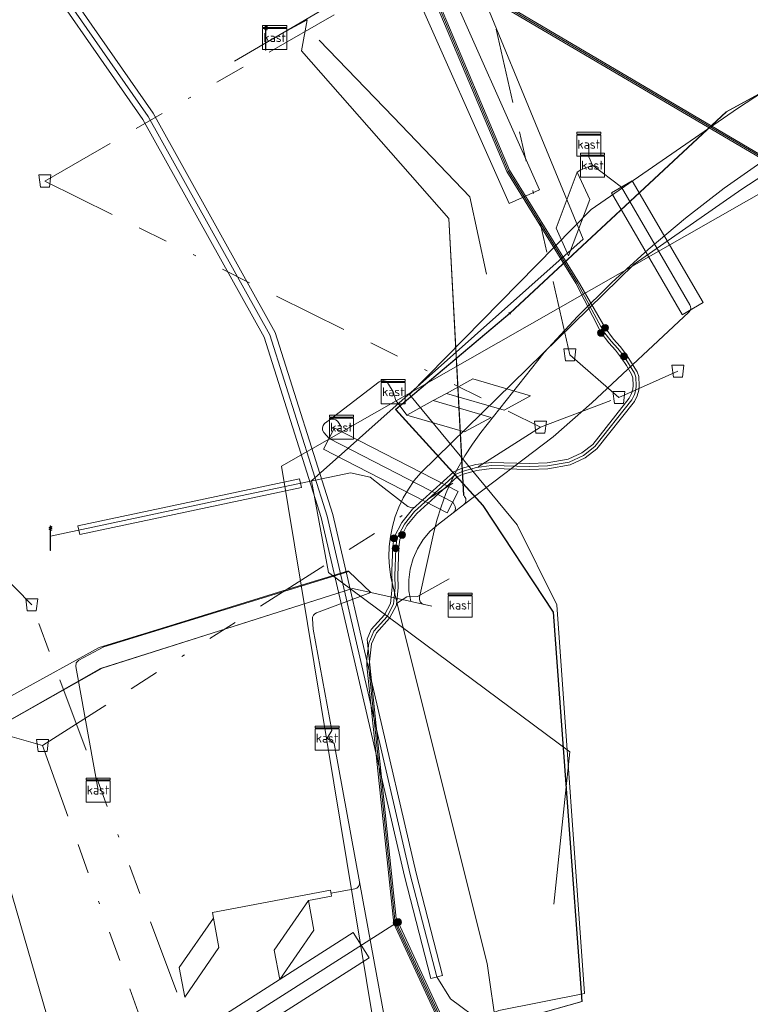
# Model space of a CAD drawing. Header units: metres. Extents: x 151922 to 154458, y 463415 to 464223.
# Tile 52 of 164: x 152493 to 152518, y 463903 to 463936. Entities that reach past the tile are written whole.
import ezdxf
from ezdxf.enums import TextEntityAlignment as Align
from ezdxf.lldxf.tags import DXFTag

# ---------------------------------------------------------------- set-up
doc = ezdxf.new("R2010")
doc.units = ezdxf.units.M
doc.linetypes.add('RI-OVERIG-SO', pattern=[17, 5, -2, 2, -2, 0, -2, 2, -2])
doc.layers.get('0').update_dxf_attribs({"lineweight": 9})
for name, color, linetype, lineweight in [('B-PV-KL-DATA-G', 90, 'KL-DATA-SO', 9), ('B-PV-KL-DATA_HULPSTUK-S', 90, 'Continuous', 9), ('B-PV-KL-DATA_KABELBED-G', 90, 'Continuous', 9), ('B-PV-KL-ET_HS-G', 10, 'KL-HS-SO', 9), ('B-PV-KL-ET_HS_MANTELBUIS-G', 10, 'Continuous', 9), ('B-PV-KL-ET_LS-G', 190, 'KL-LS-SO', 9), ('B-PV-KL-ET_LS-S', 190, 'Continuous', 9), ('B-PV-KL-ET_LS_HULPSTUK-S', 190, 'Continuous', 9), ('B-PV-KL-ET_LS_KABELBED-G', 190, 'Continuous', 9), ('B-PV-KL-ET_LS_MANTELBUIS-G', 190, 'Continuous', 9), ('B-PV-KL-ET_MS-G', 130, 'KL-MS-SO', 9), ('B-PV-KL-ET_MS_MANTELBUIS-G', 130, 'Continuous', 9), ('B-PV-KL-GAS_HD-G', 30, 'KL-GAS_HD-SO', 9), ('B-PV-OG-INFO-G', 7, 'Continuous', 9), ('B-PV-RI-VRIJVERVAL-G', 210, 'RI-OVERIG-SO', 9), ('B-PV-RI-VRIJVERVAL_HULPSTUK-S', 210, 'Continuous', 9)]:
    doc.layers.add(name, color=color, linetype=linetype, lineweight=lineweight)
doc.styles.add('NLCS-ISO', font='txt')
doc.styles.get("Standard").update_dxf_attribs({"font": 'arial.ttf'})
tags = doc.linetypes.add('KL-DATA-SO', pattern='A,4,-1,[101,NLCS.SHX,S=0.5,R=0,X=0,Y=0],-1,4,-1,["D",Standard,S=1,R=0,X=-0.25,Y=-0.5],-1.5', length=12.5).pattern_tags.tags
tags[18] = DXFTag(74, 10)
tags = doc.linetypes.add('KL-GAS_HD-SO', pattern='A,4,-1,[69,NLCS.SHX,S=0.5,R=0,X=0,Y=0],-1,4,-1,["H",Standard,S=1,R=0,X=0,Y=-0.5],-2', length=13).pattern_tags.tags
tags[18] = DXFTag(74, 10)
tags = doc.linetypes.add('KL-HS-SO', pattern='A,4,-1,[103,NLCS.SHX,S=0.75,R=0,X=0,Y=0],-1,4,-1,["H",Standard,S=1,R=0,X=0,Y=-0.5],-2', length=13).pattern_tags.tags
tags[18] = DXFTag(74, 10)
tags = doc.linetypes.add('KL-LS-SO', pattern='A,4,-1,[103,NLCS.SHX,S=0.75,R=0,X=0,Y=0],-1,4,-1,["L",Standard,S=1,R=0,X=0,Y=-0.5],-2', length=13).pattern_tags.tags
tags[18] = DXFTag(74, 10)
tags = doc.linetypes.add('KL-MS-SO', pattern='A,4,-1,[103,NLCS.SHX,S=0.75,R=0,X=0,Y=0],-1,4,-1,["M",Standard,S=1,R=0,X=0,Y=-0.5],-2', length=13).pattern_tags.tags
tags[18] = DXFTag(74, 10)

# ---------------------------------------------------------------- blocks, each defined once
blk = doc.blocks.new('SKL-WTB_HULP_MOF-SO')
at = {"linetype": 'ByBlock', "lineweight": 18}
h = blk.add_hatch(color=0, dxfattribs=at)
h.dxf.hatch_style = 1
h.paths.add_polyline_path([(-0.5625, 0, 1), (0.5625, 0, 1)])
at = {"color": 0, "linetype": 'ByBlock', "lineweight": 18}
blk.add_circle((0, 0), 0.5625, dxfattribs=at)
at = {"color": 0, "linetype": 'ByBlock', "lineweight": 18, "style": 'NLCS-ISO', "flags": 1}
for tag, p in [('TYPE', (1.5, 0)), ('LABEL', (1.5, -1.5)), ('OMSCHRIJVING', (1.5, -3))]:
    blk.add_attdef(tag, p, '', height=1, dxfattribs=at)
blk = doc.blocks.new('SRI-HULP_AFVOER_OPVANG-SO')
at = {"color": 0, "linetype": 'ByBlock', "lineweight": 18}
blk.add_lwpolyline([(-0.75, -1), (-1, 1), (1, 1), (0.75, -1)], close=True, dxfattribs=at)
at = {"color": 0, "linetype": 'ByBlock', "lineweight": 18, "style": 'NLCS-ISO', "flags": 1}
for tag, p in [('TYPE', (1.5, 0)), ('LABEL', (1.5, -1.5)), ('OMSCHRIJVING', (1.5, -3))]:
    blk.add_attdef(tag, p, '', height=1, dxfattribs=at)
blk = doc.blocks.new('SKL-WTB_HULP_KAST-SO')
at = {"color": 0, "linetype": 'ByBlock', "lineweight": 18}
for points in [[(-2, 2), (2, 2), (2, 1.68), (-2, 1.68)], [(-2, 1.52), (2, 1.52), (2, -2), (-2, -2)]]:
    blk.add_lwpolyline(points, close=True, dxfattribs=at)
at = {"color": 0, "linetype": 'ByBlock', "lineweight": 18, "style": 'NLCS-ISO'}
blk.add_text('kast', height=1.5, dxfattribs=at).set_placement((0, 0), align=Align.MIDDLE_CENTER)
at = {"color": 0, "linetype": 'ByBlock', "lineweight": 18, "style": 'NLCS-ISO', "flags": 1}
for tag, p in [('TYPE', (2.5, 0)), ('LABEL', (2.5, -1.5)), ('OMSCHRIJVING', (2.5, -3))]:
    blk.add_attdef(tag, p, '', height=1, dxfattribs=at)
blk = doc.blocks.new('SKL-ET_LS_MAST-SO')
for p, q in [((-0.05, 2.07), (0.05, 2.07)), ((-0.05, -2), (0.05, -2))]:
    blk.add_line(p, q)
for points in [[(-0.18, 1.76), (-0.22, 1.76), (-0.22, 1.84), (-0.18, 1.84), (-0.18, 1.79)], [(-0.18, 1.79), (-0.05, 1.79)], [(-0.18, 1.76), (-0.05, 1.76)], [(-0.05, -2), (-0.05, 2.07)], [(0.05, -2), (0.05, 2.07)], [(0.18, 1.92), (0.05, 1.92)], [(0.18, 1.89), (0.05, 1.89)], [(0.18, 1.66), (0.05, 1.66)], [(0.18, 1.89), (0.22, 1.89), (0.22, 1.97), (0.18, 1.97), (0.18, 1.92)], [(0.18, 1.63), (0.22, 1.63), (0.22, 1.71), (0.18, 1.71), (0.18, 1.66)], [(-0.18, 1.49), (-0.22, 1.49), (-0.22, 1.57), (-0.18, 1.57), (-0.18, 1.52)], [(-0.18, 1.52), (-0.05, 1.52)], [(-0.18, 1.49), (-0.05, 1.49)], [(0.18, 1.63), (0.05, 1.63)], [(0.18, 1.39), (0.05, 1.39)], [(0.18, 1.36), (0.05, 1.36)], [(0.18, 1.36), (0.22, 1.36), (0.22, 1.44), (0.18, 1.44), (0.18, 1.39)]]:
    blk.add_lwpolyline(points)
blk = doc.blocks.new('SKL-WTB_HULP_OVERIG-SO')
at = {"color": 0, "linetype": 'ByBlock', "lineweight": 18}
for points in [[(-0.14, 0.14), (0.14, -0.14)], [(0.14, 0.14), (-0.14, -0.14)]]:
    blk.add_lwpolyline(points, dxfattribs=at)
at = {"color": 0, "linetype": 'ByBlock', "lineweight": 18, "style": 'NLCS-ISO', "flags": 1}
for tag, p in [('TYPE', (1.5, 0)), ('LABEL', (1.5, -1.5)), ('OMSCHRIJVING', (1.5, -3))]:
    blk.add_attdef(tag, p, '', height=1, dxfattribs=at)

msp = doc.modelspace()

# ---------------------------------------------------------------- linework, layer by layer
at = {"layer": 'B-PV-KL-DATA-G', "ltscale": 0.5, "flags": 128}
for points in [[(153877.43, 463906.662), (153877.06, 463906.08), (153874.95, 463902.62), (153874.94, 463898.12), (153871.01, 463892.3), (153856.77, 463870.24), (153856.7, 463870.13), (153854.23, 463866.95), (153851.57, 463865.42), (153848.2, 463864.06), (153847.02, 463863.94), (153844.66, 463863.83), (153841.62, 463864.6), (153837.27, 463866.22), (153836.38, 463866.55), (153835.4, 463866.92), (153826.33, 463870.31), (153800.8, 463879.24), (153796.14, 463880.95), (153763.59, 463894.65), (153742.96, 463902.22), (153733.52, 463906.26), (153707.22, 463915.57), (153683.51, 463924.12), (153673.06, 463927.92), (153648.86, 463935.61), (153611.35, 463947.24), (153593.91, 463952.47), (153555.86, 463963.18), (153551.65, 463963.92), (153548.16, 463962.41), (153515.7, 463971.91), (153514.11, 463972.35), (153512.71, 463972.72), (153512.04, 463973.1), (153511.58, 463973.48), (153510.95, 463974.02), (153510.49, 463974.65), (153510.28, 463975.36), (153509.99, 463976.28), (153509.9, 463978.2), (153510.74, 463988.17), (153509.49, 463988.63), (153490.94, 463995.23), (153490.55, 463995.34), (153489.22, 463991.64), (153489.01, 463990.64), (153488.55, 463989.75), (153486.13, 463983.01), (153485.74, 463981.93), (153475.03, 463984.84), (153461.15, 463988.43), (153451.5, 463991.05), (153429.03, 463996.77), (153399.75, 464004.24), (153302.57, 464029.13), (153293.26, 464031.34), (153289.88, 464032.18), (153258.15, 464041), (153240.95, 464043.36), (153235.31, 464044.41), (153206.3, 464052.48), (153200.52, 464054.09), (153192.59, 464056.29), (153164.13, 464061.46), (153155.45, 464063.21), (153154.69, 464063.34), (153148.76, 464064.42), (153140.52, 464065.84), (153139.17, 464066.08), (153133.79, 464064.99), (153127.44, 464066.59), (153127.39, 464066.69), (153127.31, 464066.81), (153127.27, 464067.01), (153127.23, 464067.17), (153127.17, 464067.32), (153127.11, 464067.45), (153126.94, 464067.56), (153126.64, 464067.64), (153126.39, 464067.6), (153126.05, 464067.56), (153125.69, 464067.42), (153125.23, 464066.99), (153085, 464076.1), (153081.44, 464076.04), (153074.8, 464076.99), (153045.54, 464080.22), (153036.62, 464080.2), (152951.91, 464079.96), (152947.52, 464079.15), (152944.88, 464078.96), (152943.88, 464078.89), (152942.88, 464078.81), (152930.01, 464077.88), (152880.98, 464073.28), (152874.3, 464073.75), (152874.09, 464073.76), (152873.11, 464073.64), (152865.09, 464072.7), (152857.12, 464070.4), (152849.6, 464069.01), (152849.6, 464068.4), (152850.98, 464043.3), (152851.01, 464042.43), (152841.99, 464041.6), (152834.16, 464041.02), (152824.23, 464039.81), (152813.36, 464038.61), (152800.26, 464036.41), (152792.27, 464035.19), (152773.17, 464031.63), (152764.19, 464029.82), (152755.51, 464027.89), (152742.85, 464024.92), (152726.67, 464020.3), (152715.42, 464017.02), (152696.33, 464011.49), (152675.4, 464003.4), (152662.1, 463996.3), (152625.3, 463984.05), (152611.36, 463980.89), (152596.35, 463974.21), (152587.23, 463970.11), (152578.47, 463966.04), (152572.37, 463962.96), (152566.27, 463959.95), (152556.2, 463954.95), (152548.37, 463950.99), (152546.26, 463949.77), (152539.39, 463946.05), (152531.36, 463941.5), (152521.16, 463935.41), (152520.61, 463934.89), (152517.27, 463932.71), (152512.41, 463929.35), (152506.36, 463923.2), (152509.95, 463918.86), (152511.27, 463916.2), (152512.18, 463903.27), (152509.34, 463902.7), (152485.33, 463892.91), (152484.34, 463892.46), (152484.42, 463892.22), (152486.36, 463887.87), (152499.34, 463861.11), (152495.13, 463858.41), (152489.27, 463854.78), (152436.75, 463822.68), (152428.41, 463816.85), (152425.25, 463816.2), (152404.26, 463800.73), (152391.26, 463791.13), (152381.61, 463782.44), (152378.03, 463779.76), (152341.53, 463752.67), (152330.76, 463744.01), (152322.89, 463742.36), (152314.733, 463735.813)], [(153877.43, 463906.662), (153877.06, 463906.08), (153874.95, 463902.62), (153874.94, 463898.12), (153871.01, 463892.3), (153856.77, 463870.24), (153856.7, 463870.13), (153854.23, 463866.95), (153851.57, 463865.42), (153848.2, 463864.06), (153847.02, 463863.94), (153844.66, 463863.83), (153841.62, 463864.6), (153837.27, 463866.22), (153836.38, 463866.55), (153835.4, 463866.92), (153826.33, 463870.31), (153800.8, 463879.24), (153796.14, 463880.95), (153763.59, 463894.65), (153742.96, 463902.22), (153733.52, 463906.26), (153707.22, 463915.57), (153683.51, 463924.12), (153673.06, 463927.92), (153648.86, 463935.61), (153611.35, 463947.24), (153593.91, 463952.47), (153555.86, 463963.18), (153551.65, 463963.92), (153548.16, 463962.41), (153515.7, 463971.91), (153514.11, 463972.35), (153512.71, 463972.72), (153512.04, 463973.1), (153511.58, 463973.48), (153510.95, 463974.02), (153510.49, 463974.65), (153510.28, 463975.36), (153509.99, 463976.28), (153509.9, 463978.2), (153510.74, 463988.17), (153509.49, 463988.63), (153490.94, 463995.23), (153490.55, 463995.34), (153489.22, 463991.64), (153489.01, 463990.64), (153488.55, 463989.75), (153486.13, 463983.01), (153485.74, 463981.93), (153475.03, 463984.84), (153461.15, 463988.43), (153451.5, 463991.05), (153429.03, 463996.77), (153399.75, 464004.24), (153302.57, 464029.13), (153293.26, 464031.34), (153289.88, 464032.18), (153258.15, 464041), (153240.95, 464043.36), (153235.31, 464044.41), (153206.3, 464052.48), (153200.52, 464054.09), (153192.59, 464056.29), (153164.13, 464061.46), (153155.45, 464063.21), (153154.69, 464063.34), (153148.76, 464064.42), (153140.52, 464065.84), (153139.17, 464066.08), (153133.79, 464064.99), (153127.44, 464066.59), (153127.39, 464066.69), (153127.31, 464066.81), (153127.27, 464067.01), (153127.23, 464067.17), (153127.17, 464067.32), (153127.11, 464067.45), (153126.94, 464067.56), (153126.64, 464067.64), (153126.39, 464067.6), (153126.05, 464067.56), (153125.69, 464067.42), (153125.23, 464066.99), (153085, 464076.1), (153081.44, 464076.04), (153074.8, 464076.99), (153045.54, 464080.22), (153036.62, 464080.2), (152951.91, 464079.96), (152947.52, 464079.15), (152944.88, 464078.96), (152943.88, 464078.89), (152942.88, 464078.81), (152930.01, 464077.88), (152880.98, 464073.28), (152874.3, 464073.75), (152874.09, 464073.76), (152873.11, 464073.64), (152865.09, 464072.7), (152857.12, 464070.4), (152849.6, 464069.01), (152849.6, 464068.4), (152850.98, 464043.3), (152851.01, 464042.43), (152841.99, 464041.6), (152834.16, 464041.02), (152824.23, 464039.81), (152813.36, 464038.61), (152800.26, 464036.41), (152792.27, 464035.19), (152773.17, 464031.63), (152764.19, 464029.82), (152755.51, 464027.89), (152742.85, 464024.92), (152726.67, 464020.3), (152715.42, 464017.02), (152696.33, 464011.49), (152675.4, 464003.4), (152662.1, 463996.3), (152625.3, 463984.05), (152611.36, 463980.89), (152596.35, 463974.21), (152587.23, 463970.11), (152578.47, 463966.04), (152572.37, 463962.96), (152566.27, 463959.95), (152556.2, 463954.95), (152548.37, 463950.99), (152546.26, 463949.77), (152539.39, 463946.05), (152531.36, 463941.5), (152521.16, 463935.41), (152520.61, 463934.89), (152517.27, 463932.71), (152512.41, 463929.35), (152506.36, 463923.2), (152509.95, 463918.86), (152511.27, 463916.2), (152512.18, 463903.27), (152509.34, 463902.7), (152485.33, 463892.91), (152484.34, 463892.46), (152484.42, 463892.22), (152486.36, 463887.87), (152499.34, 463861.11), (152495.13, 463858.41), (152489.27, 463854.78), (152436.75, 463822.68), (152428.41, 463816.85), (152425.25, 463816.2), (152404.26, 463800.73), (152391.26, 463791.13), (152381.61, 463782.44), (152378.03, 463779.76), (152341.53, 463752.67), (152330.76, 463744.01), (152322.89, 463742.36), (152314.733, 463735.812)], [(153877.43, 463906.662), (153877.06, 463906.08), (153874.95, 463902.62), (153874.94, 463898.12), (153871.01, 463892.3), (153856.7, 463870.13), (153854.23, 463866.95), (153851.57, 463865.42), (153848.2, 463864.06), (153844.66, 463863.83), (153841.62, 463864.6), (153836.38, 463866.55), (153835.4, 463866.92), (153826.33, 463870.31), (153800.8, 463879.24), (153796.14, 463880.95), (153763.59, 463894.65), (153742.96, 463902.22), (153733.52, 463906.26), (153707.22, 463915.57), (153673.06, 463927.92), (153648.86, 463935.61), (153611.35, 463947.24), (153593.91, 463952.47), (153555.86, 463963.18), (153551.65, 463963.92), (153548.16, 463962.41), (153514.11, 463972.35), (153512.71, 463972.72), (153512.04, 463973.1), (153510.95, 463974.02), (153510.49, 463974.65), (153510.28, 463975.36), (153509.99, 463976.28), (153509.9, 463978.2), (153510.74, 463988.17), (153490.94, 463995.23), (153490.55, 463995.34), (153489.22, 463991.64), (153489.01, 463990.64), (153488.55, 463989.75), (153485.74, 463981.93), (153475.03, 463984.84), (153451.5, 463991.05), (153429.03, 463996.77), (153302.57, 464029.13), (153293.26, 464031.34), (153289.88, 464032.18), (153258.15, 464041), (153240.95, 464043.36), (153235.31, 464044.41), (153200.52, 464054.09), (153192.59, 464056.29), (153155.45, 464063.21), (153154.69, 464063.34), (153140.52, 464065.84), (153139.17, 464066.08), (153133.79, 464064.99), (153127.44, 464066.59), (153127.31, 464066.81), (153127.27, 464067.01), (153127.17, 464067.32), (153127.11, 464067.45), (153126.94, 464067.56), (153126.64, 464067.64), (153126.05, 464067.56), (153125.69, 464067.42), (153125.23, 464066.99), (153085, 464076.1), (153081.44, 464076.04), (153074.8, 464076.99), (153045.54, 464080.22), (152951.91, 464079.96), (152947.52, 464079.15), (152944.88, 464078.96), (152942.88, 464078.81), (152930.01, 464077.88), (152880.98, 464073.28), (152874.09, 464073.76), (152873.11, 464073.64), (152865.09, 464072.7), (152857.12, 464070.4), (152849.6, 464069.01), (152850.98, 464043.3), (152851.01, 464042.43), (152841.99, 464041.6), (152834.16, 464041.02), (152824.23, 464039.81), (152813.36, 464038.61), (152800.26, 464036.41), (152792.27, 464035.19), (152773.17, 464031.63), (152764.19, 464029.82), (152755.51, 464027.89), (152742.85, 464024.92), (152715.42, 464017.02), (152696.33, 464011.49), (152675.4, 464003.4), (152662.1, 463996.3), (152625.3, 463984.05), (152611.36, 463980.89), (152587.23, 463970.11), (152578.47, 463966.04), (152566.27, 463959.95), (152556.2, 463954.95), (152548.37, 463950.99), (152546.26, 463949.77), (152539.39, 463946.05), (152531.36, 463941.5), (152521.16, 463935.41), (152520.61, 463934.89), (152517.27, 463932.71), (152512.41, 463929.35), (152506.36, 463923.2), (152509.95, 463918.86), (152511.27, 463916.2), (152512.18, 463903.27), (152509.34, 463902.7), (152484.34, 463892.46), (152484.42, 463892.22), (152486.36, 463887.87), (152499.34, 463861.11), (152489.27, 463854.78), (152436.75, 463822.68), (152428.41, 463816.85), (152425.25, 463816.2), (152391.26, 463791.13), (152381.61, 463782.44), (152378.03, 463779.76), (152341.53, 463752.67), (152330.76, 463744.01), (152327.32, 463743.289)], [(152314.733, 463735.812), (152322.89, 463742.36), (152330.76, 463744.01), (152341.53, 463752.67), (152378.03, 463779.76), (152381.61, 463782.44), (152391.26, 463791.13), (152404.26, 463800.73), (152425.25, 463816.2), (152428.41, 463816.85), (152436.75, 463822.68), (152489.27, 463854.78), (152495.13, 463858.41), (152499.34, 463861.11), (152486.36, 463887.87), (152484.42, 463892.22), (152484.34, 463892.46), (152485.33, 463892.91), (152509.34, 463902.7), (152512.18, 463903.27), (152511.27, 463916.2), (152509.95, 463918.86), (152506.36, 463923.2), (152512.41, 463929.35), (152517.27, 463932.71), (152520.61, 463934.89), (152521.16, 463935.41), (152531.36, 463941.5), (152539.39, 463946.05), (152546.26, 463949.77), (152548.37, 463950.99), (152556.2, 463954.95), (152566.27, 463959.95), (152572.37, 463962.96), (152578.47, 463966.04), (152587.23, 463970.11), (152596.35, 463974.21), (152611.36, 463980.89), (152625.3, 463984.05), (152662.2, 463996.2), (152675.5, 464003.3), (152696.33, 464011.49), (152715.42, 464017.02), (152726.67, 464020.3), (152742.85, 464024.92), (152755.51, 464027.89), (152764.19, 464029.82), (152773.17, 464031.63), (152792.27, 464035.19), (152800.26, 464036.41), (152813.36, 464038.61), (152824.23, 464039.81), (152834.16, 464041.02), (152841.99, 464041.6), (152851.01, 464042.43), (152850.98, 464043.3), (152849.6, 464068.4), (152849.6, 464069.01), (152857.12, 464070.4), (152865.09, 464072.7), (152873.11, 464073.64), (152874.09, 464073.76), (152874.3, 464073.75), (152880.98, 464073.28), (152930.01, 464077.88), (152942.88, 464078.81), (152943.88, 464078.89), (152944.88, 464078.96), (152945.07, 464078.97)], [(152314.733, 463735.812), (152322.89, 463742.36), (152330.76, 463744.01), (152341.53, 463752.67), (152378.03, 463779.76), (152381.61, 463782.44), (152391.26, 463791.13), (152404.26, 463800.73), (152425.25, 463816.2), (152428.41, 463816.85), (152436.75, 463822.68), (152489.27, 463854.78), (152495.13, 463858.41), (152499.34, 463861.11), (152486.36, 463887.87), (152484.42, 463892.22), (152484.34, 463892.46), (152485.33, 463892.91), (152509.34, 463902.7), (152512.18, 463903.27), (152511.27, 463916.2), (152509.95, 463918.86), (152506.36, 463923.2), (152512.41, 463929.35), (152517.27, 463932.71), (152520.61, 463934.89), (152521.16, 463935.41), (152531.36, 463941.5), (152539.39, 463946.05), (152546.26, 463949.77), (152548.37, 463950.99), (152556.2, 463954.95), (152566.27, 463959.95), (152572.37, 463962.96), (152578.47, 463966.04), (152587.23, 463970.11), (152596.35, 463974.21), (152611.36, 463980.89), (152625.3, 463984.05), (152662.2, 463996.2), (152675.5, 464003.3), (152696.33, 464011.49), (152715.42, 464017.02), (152726.67, 464020.3), (152742.85, 464024.92), (152755.51, 464027.89), (152764.19, 464029.82), (152773.17, 464031.63), (152792.27, 464035.19), (152800.26, 464036.41), (152813.36, 464038.61), (152824.23, 464039.81), (152834.16, 464041.02), (152841.99, 464041.6), (152851.01, 464042.43), (152850.98, 464043.3), (152849.6, 464068.4), (152849.6, 464069.01), (152857.12, 464070.4), (152865.09, 464072.7), (152873.11, 464073.64), (152874.09, 464073.76), (152874.3, 464073.75), (152880.98, 464073.28), (152930.01, 464077.88), (152942.88, 464078.81), (152943.88, 464078.89), (152944.88, 464078.96), (152945.07, 464078.97)], [(152327.32, 463743.289), (152330.76, 463744.01), (152341.53, 463752.67), (152381.61, 463782.44), (152391.26, 463791.13), (152404.26, 463800.73), (152425.25, 463816.2), (152428.41, 463816.85), (152436.75, 463822.68), (152495.13, 463858.41), (152499.34, 463861.11), (152486.36, 463887.87), (152484.34, 463892.46), (152485.33, 463892.91), (152509.34, 463902.7), (152512.18, 463903.27), (152511.27, 463916.2), (152509.95, 463918.86), (152506.36, 463923.2), (152512.41, 463929.35), (152517.27, 463932.71), (152520.61, 463934.89), (152521.16, 463935.41), (152531.36, 463941.5), (152539.39, 463946.05), (152546.26, 463949.77), (152548.37, 463950.99), (152566.27, 463959.95), (152572.37, 463962.96), (152578.47, 463966.04), (152587.23, 463970.11), (152611.36, 463980.89), (152625.3, 463984.05), (152662.2, 463996.2), (152675.5, 464003.3), (152696.33, 464011.49), (152726.67, 464020.3), (152742.85, 464024.92), (152755.51, 464027.89), (152764.19, 464029.82), (152773.17, 464031.63), (152792.27, 464035.19), (152800.26, 464036.41), (152813.36, 464038.61), (152824.23, 464039.81), (152834.16, 464041.02), (152841.99, 464041.6), (152851.01, 464042.43), (152849.6, 464068.4), (152849.6, 464069.01), (152857.12, 464070.4), (152865.09, 464072.7), (152874.09, 464073.76), (152874.3, 464073.75), (152880.98, 464073.28), (152930.01, 464077.88), (152943.88, 464078.89), (152944.88, 464078.96), (152945.07, 464078.97)], [(152327.32, 463743.289), (152330.76, 463744.01), (152341.53, 463752.67), (152381.61, 463782.44), (152391.26, 463791.13), (152404.26, 463800.73), (152425.25, 463816.2), (152428.41, 463816.85), (152436.75, 463822.68), (152495.13, 463858.41), (152499.34, 463861.11), (152486.36, 463887.87), (152484.34, 463892.46), (152485.33, 463892.91), (152509.34, 463902.7), (152512.18, 463903.27), (152511.27, 463916.2), (152509.95, 463918.86), (152506.36, 463923.2), (152512.41, 463929.35), (152517.27, 463932.71), (152520.61, 463934.89), (152521.16, 463935.41), (152531.36, 463941.5), (152539.39, 463946.05), (152546.26, 463949.77), (152548.37, 463950.99), (152566.27, 463959.95), (152572.37, 463962.96), (152578.47, 463966.04), (152587.23, 463970.11), (152611.36, 463980.89), (152625.3, 463984.05), (152662.2, 463996.2), (152675.5, 464003.3), (152696.33, 464011.49), (152726.67, 464020.3), (152742.85, 464024.92), (152755.51, 464027.89), (152764.19, 464029.82), (152773.17, 464031.63), (152792.27, 464035.19), (152800.26, 464036.41), (152813.36, 464038.61), (152824.23, 464039.81), (152834.16, 464041.02), (152841.99, 464041.6), (152851.01, 464042.43), (152849.6, 464068.4), (152849.6, 464069.01), (152857.12, 464070.4), (152865.09, 464072.7), (152874.09, 464073.76), (152874.3, 464073.75), (152880.98, 464073.28), (152930.01, 464077.88), (152943.88, 464078.89), (152944.88, 464078.96), (152945.07, 464078.97)]]:
    msp.add_lwpolyline(points, dxfattribs=at)
at = {"layer": 'B-PV-KL-DATA_KABELBED-G', "ltscale": 0.5, "flags": 128}
for points in [[(152509.7, 463925.9), (152516.9, 463932.6), (152536.678, 463943.418), (152560.792, 463956.802), (152566.33, 463959.416), (152602.595, 463975.8), (152610.595, 463979.415), (152627.9, 463984.9), (152660.205, 463997.375), (152672.32, 464003.528), (152676.7, 464004.9), (152700.4, 464012.7), (152724.699, 464019.642), (152740.5, 464023.6), (152750.505, 464025.988), (152773.579, 464030.948), (152798.154, 464035.448), (152819.4, 464038.4)], [(152417.331, 463809.09), (152417.741, 463809.512), (152425.7, 463815.5), (152428.8, 463815.8), (152435.4, 463820.6), (152490.8, 463855.2), (152499.3, 463860.7), (152484.645, 463891.615), (152510.45, 463902.537), (152512.1, 463903), (152511.142, 463915.959), (152508.8, 463919.5), (152505.9, 463922.7), (152509.7, 463925.9), (152516.9, 463932.6), (152536.678, 463943.418), (152560.792, 463956.802), (152566.33, 463959.416), (152602.595, 463975.8), (152610.619, 463979.458)], [(152509.7, 463925.9), (152516.9, 463932.6), (152536.678, 463943.418), (152560.792, 463956.802), (152566.33, 463959.416), (152602.595, 463975.8), (152610.619, 463979.458)], [(152509.7, 463925.9), (152516.9, 463932.6), (152536.678, 463943.418), (152560.792, 463956.802), (152566.33, 463959.416), (152602.595, 463975.8), (152610.619, 463979.458)], [(152499.31, 463860.7), (152484.65, 463891.61), (152510.46, 463902.54), (152512.11, 463903), (152511.15, 463915.96), (152508.81, 463919.5), (152505.91, 463922.7), (152509.71, 463925.9), (152516.91, 463932.6), (152536.69, 463943.42)], [(152509.595, 463899.792), (152508.948, 463904.268), (152506.02, 463915.967), (152505.747, 463917.124), (152505.701, 463917.46), (152505.683, 463917.799), (152505.694, 463918.139), (152505.732, 463918.476), (152505.798, 463918.809), (152505.891, 463919.135), (152506.011, 463919.453), (152506.156, 463919.759), (152506.327, 463920.053), (152506.521, 463920.331), (152506.737, 463920.593), (152513.834, 463927.528), (152517.419, 463930.032), (152525.475, 463935.277)], [(152404.933, 463800.007), (152425.7, 463815.5), (152428.8, 463815.8), (152435.4, 463820.6), (152439.4, 463823.2), (152490.8, 463855.2), (152499.3, 463860.7), (152484.645, 463891.615), (152510.45, 463902.537), (152512.1, 463903), (152511.142, 463915.959), (152508.8, 463919.5), (152505.9, 463922.7), (152509.7, 463925.9)], [(152417.331, 463809.09), (152417.741, 463809.512), (152425.7, 463815.5), (152428.8, 463815.8), (152435.4, 463820.6), (152490.8, 463855.2), (152499.3, 463860.7), (152484.645, 463891.615), (152510.45, 463902.537), (152512.1, 463903), (152511.142, 463915.959), (152508.8, 463919.5), (152505.9, 463922.7), (152509.7, 463925.9)], [(152417.331, 463809.09), (152417.741, 463809.512), (152425.7, 463815.5), (152428.8, 463815.8), (152435.4, 463820.6), (152490.8, 463855.2), (152499.3, 463860.7), (152484.645, 463891.615), (152510.45, 463902.537), (152512.1, 463903), (152511.142, 463915.959), (152508.8, 463919.5), (152505.9, 463922.7), (152509.7, 463925.9)], [(152496.837, 463893.771), (152492.779, 463907.796), (152492.422, 463908.204), (152492.03, 463908.579), (152491.606, 463908.918), (152491.155, 463909.217), (152490.678, 463909.476), (152490.18, 463909.691), (152489.665, 463909.861), (152489.137, 463909.985), (152488.6, 463910.061), (152488.059, 463910.09), (152487.517, 463910.07), (152486.979, 463910.003), (152486.449, 463909.888), (152485.931, 463909.726), (152485.43, 463909.519), (152484.949, 463909.268), (152484.492, 463908.976)]]:
    msp.add_lwpolyline(points, dxfattribs=at)
at = {"layer": 'B-PV-KL-ET_HS-G', "ltscale": 0.5, "flags": 128}
for points in [[(152314.733, 464052.921), (152344.56, 464035.394), (152387.83, 464009.919), (152405.129, 464000), (152420.522, 463991.581), (152449.998, 463971.252), (152520.496, 463929.73), (152535.226, 463937.58), (152549.855, 463945.796), (152593.44, 463967.033), (152622.731, 463979.717), (152657.482, 463993.765), (152720.782, 464013.379), (152749.85, 464020.734), (152781.277, 464027.937), (152854.802, 464040.074), (152908.205, 464046.628), (152986.263, 464048.368), (153000, 464048.232)], [(154217.325, 463594.831), (154199.464, 463607.851), (154174.772, 463625.744), (154138.46, 463650.947), (154122.54, 463662.087), (154086.172, 463686.18), (154063.405, 463701.058), (154020.381, 463727.137), (154000, 463739.029), (153979.421, 463750), (153959.461, 463760.149), (153937.282, 463770.929), (153921.038, 463778.193), (153909.918, 463783.29), (153863.492, 463805.295), (153845.507, 463815.329), (153833.914, 463821.923), (153804.856, 463836.765), (153777.857, 463851.011), (153726.497, 463876.685), (153698.876, 463888.515), (153630.013, 463912.221), (153545.355, 463937.298), (153500, 463949.418), (153477.115, 463955.58), (153472.948, 463954.084), (153397.664, 463972.899), (153389.981, 463974.891), (153297.059, 464000), (153230.927, 464016.101), (153191.767, 464024.924), (153127.848, 464037.602), (153078.676, 464043.845), (153033.425, 464046.759), (153000, 464048.182), (152986.263, 464048.318), (152908.209, 464046.578), (152854.809, 464040.024), (152781.287, 464027.888), (152749.862, 464020.685), (152720.796, 464013.331), (152657.499, 463993.718), (152622.75, 463979.671), (152593.461, 463966.988), (152549.878, 463945.752), (152535.25, 463937.536), (152520.495, 463929.673), (152449.971, 463971.21), (152420.496, 463991.538), (152405.025, 464000), (152387.805, 464009.876), (152344.535, 464035.351), (152314.733, 464052.864)], [(152314.733, 464052.806), (152344.51, 464035.308), (152387.78, 464009.833), (152404.92, 464000), (152420.47, 463991.495), (152449.944, 463971.168), (152520.494, 463929.616), (152535.274, 463937.492), (152549.901, 463945.708), (152593.482, 463966.943), (152622.769, 463979.625), (152657.516, 463993.671), (152720.81, 464013.283), (152749.874, 464020.636), (152781.297, 464027.839), (152854.816, 464039.974), (152908.213, 464046.528), (152986.263, 464048.268), (153000, 464048.132)]]:
    msp.add_lwpolyline(points, dxfattribs=at)
at = {"layer": 'B-PV-KL-ET_HS_MANTELBUIS-G', "ltscale": 0.5, "flags": 128}
for points in [[(152507.465, 463903.871), (152506.582, 463907.274), (152503.817, 463919.207), (152501.902, 463925.263), (152497.84, 463932.555), (152493.586, 463938.674), (152487.782, 463948.039), (152484.477, 463953.129), (152480.592, 463957.386), (152474.783, 463963.348), (152474.497, 463963.068), (152480.3, 463957.112), (152484.159, 463952.883), (152487.444, 463947.825), (152493.252, 463938.454), (152497.5, 463932.343), (152501.532, 463925.103), (152503.431, 463919.101), (152506.194, 463907.178), (152507.077, 463903.771), (152507.465, 463903.871)], [(152506.888, 463937.196), (152506.386, 463936.973), (152509.679, 463929.555), (152510.684, 463930.002), (152507.391, 463937.42), (152506.888, 463937.196)]]:
    msp.add_lwpolyline(points, dxfattribs=at)
at = {"layer": 'B-PV-KL-ET_LS-G', "ltscale": 0.5, "flags": 128}
for points in [[(152496.067, 463953.365), (152496.272, 463953.484), (152496.609, 463953.527), (152496.978, 463953.441), (152497.403, 463953.256), (152497.744, 463952.975), (152497.964, 463952.733), (152498.164, 463952.37), (152498.739, 463951.203), (152500.451, 463952.155), (152501.07, 463951.005), (152509.649, 463930.639), (152511.957, 463926.899), (152512.822, 463925.296), (152513.072, 463924.975), (152513.298, 463924.73), (152513.501, 463924.464)], [(152500.35, 463952.447), (152501.114, 463951.03), (152509.694, 463930.662), (152512.02, 463926.893), (152512.871, 463925.416)], [(152506.883, 463938.007), (152506.69, 463938.203), (152506.582, 463938.184), (152506.482, 463938.094), (152506.462, 463937.989), (152506.569, 463937.821), (152509.604, 463930.616), (152511.894, 463926.905), (152512.735, 463925.247)], [(152506.883, 463938.007), (152500.541, 463934.285)], [(152506.119, 463918.526), (152506.278, 463918.834), (152506.607, 463919.241), (152507.954, 463920.455), (152508.148, 463920.543), (152508.609, 463920.674), (152509.092, 463920.74), (152510.353, 463920.698), (152510.962, 463920.724), (152511.704, 463920.854), (152512.205, 463921.086), (152512.601, 463921.393), (152513.848, 463922.964), (152513.939, 463923.158), (152513.99, 463923.342), (152514.006, 463923.483), (152513.988, 463923.795), (152513.938, 463923.953), (152513.583, 463924.522), (152513.374, 463924.795), (152513.148, 463925.04), (152512.871, 463925.416)], [(152512.735, 463925.247), (152512.994, 463924.912), (152513.22, 463924.667), (152513.419, 463924.406), (152513.584, 463924.157), (152513.754, 463923.871), (152513.791, 463923.755), (152513.806, 463923.494), (152513.793, 463923.38), (152513.751, 463923.228), (152513.676, 463923.07), (152512.461, 463921.537), (152512.101, 463921.258), (152511.644, 463921.046), (152510.94, 463920.924), (152510.353, 463920.898), (152509.082, 463920.94), (152508.567, 463920.87), (152508.078, 463920.731), (152507.844, 463920.625), (152506.461, 463919.379), (152506.11, 463918.944), (152505.853, 463918.446), (152505.849, 463918.415)], [(152513.501, 463924.464), (152513.846, 463923.912), (152513.889, 463923.775), (152513.906, 463923.489), (152513.892, 463923.361), (152513.845, 463923.193), (152513.762, 463923.017), (152512.531, 463921.465), (152512.153, 463921.172), (152511.674, 463920.95), (152510.951, 463920.824), (152510.353, 463920.798), (152509.087, 463920.84), (152508.588, 463920.772), (152508.113, 463920.637), (152507.899, 463920.54), (152506.534, 463919.31), (152506.194, 463918.889), (152505.939, 463918.404), (152505.905, 463918.076)], [(152505.423, 463920.154), (152505.055, 463920.449), (152504.406, 463920.594), (152500, 463919.673), (152494.424, 463918.481)], [(152506.538, 463919.448), (152506.443, 463919.431), (152506.304, 463919.474), (152505.423, 463920.154)], [(152506.119, 463918.526), (152506.046, 463918.384), (152506.007, 463918.112), (152505.976, 463917.16), (152505.992, 463916.777), (152505.931, 463916.187), (152505.7, 463915.751), (152505.262, 463915.266), (152505.106, 463914.897), (152505.008, 463914.104), (152505.893, 463905.604), (152510.156, 463896.374), (152509.395, 463891.444), (152509.003, 463885.572), (152514.676, 463884.383), (152517.685, 463873.718), (152519.645, 463873.851), (152521.105, 463873.998), (152521.078, 463874.301)], [(152505.983, 463905.645), (152505.926, 463905.769), (152504.959, 463915.062), (152505.091, 463915.375), (152505.535, 463915.867), (152505.736, 463916.247), (152505.792, 463916.783), (152505.782, 463917.343), (152505.807, 463918.129), (152505.849, 463918.415)], [(152521.128, 463874.306), (152521.159, 463873.953), (152519.649, 463873.801), (152517.648, 463873.665), (152514.636, 463884.34), (152508.95, 463885.532), (152509.345, 463891.449), (152510.104, 463896.367), (152505.843, 463905.599), (152504.951, 463914.169), (152504.944, 463914.408), (152505.008, 463914.923), (152505.176, 463915.322), (152505.617, 463915.809), (152505.834, 463916.217), (152505.892, 463916.78), (152505.876, 463917.16), (152505.905, 463918.076)], [(152507.683, 463917.062), (152506.628, 463916.473)], [(152506.628, 463916.473), (152506.272, 463916.462), (152505.937, 463916.248)], [(152505.938, 463905.625), (152492.531, 463897.078), (152484.568, 463891.971)], [(152505.938, 463905.625), (152510.208, 463896.381), (152509.445, 463891.439), (152509.056, 463885.612), (152514.716, 463884.426), (152517.722, 463873.771), (152519.566, 463873.896)], [(152505.983, 463905.645), (152510.26, 463896.388), (152509.495, 463891.434), (152509.109, 463885.652), (152514.756, 463884.469), (152517.759, 463873.824), (152519.996, 463873.987), (152519.854, 463875.622), (152520.037, 463875.639)]]:
    msp.add_lwpolyline(points, dxfattribs=at)
at = {"layer": 'B-PV-KL-ET_LS_KABELBED-G', "ltscale": 0.5, "flags": 128}
for points in [[(152501.88, 463935.073), (152502.959, 463935.664)], [(152508.16, 463919.522), (152508.212, 463919.581), (152508.237, 463919.654), (152508.233, 463919.732), (152508.199, 463919.803), (152508.167, 463919.844), (152507.669, 463929.054), (152502.777, 463934.629), (152502.959, 463935.664)], [(152506.846, 463916.215), (152506.775, 463916.246), (152506.721, 463916.302), (152506.693, 463916.375), (152506.694, 463916.453), (152507.163, 463918.56), (152507.276, 463919.015), (152507.414, 463919.463), (152507.577, 463919.902), (152507.764, 463920.332), (152507.974, 463920.751), (152508.208, 463921.157), (152508.463, 463921.55), (152508.74, 463921.928), (152510.848, 463924.598), (152511.952, 463925.788), (152513.105, 463926.93), (152514.303, 463928.024), (152515.546, 463929.067), (152516.831, 463930.058), (152518.156, 463930.995), (152519.519, 463931.876), (152520.917, 463932.7), (152525.014, 463935.036)], [(152512.327, 463931.522), (152512.327, 463931.099), (152512.451, 463930.825), (152513.415, 463930.095), (152515.692, 463926.183), (152515.715, 463926.12), (152515.717, 463926.053), (152515.696, 463925.989), (152515.656, 463925.936), (152512.433, 463922.92), (152511.139, 463921.785), (152508.16, 463919.522)], [(152511.947, 463930.598), (152512.061, 463930.668)], [(152512.061, 463930.668), (152512.451, 463930.825)], [(152511.65, 463927.816), (152512.358, 463929.686), (152511.947, 463930.598), (152511.239, 463928.727), (152511.65, 463927.816)], [(152503.689, 463922.34), (152505.351, 463923.622), (152505.421, 463923.657), (152505.499, 463923.662), (152505.573, 463923.638), (152505.632, 463923.586), (152505.665, 463923.544), (152505.826, 463923.291)], [(152510.39, 463923.157), (152509.514, 463922.675), (152507.593, 463923.233), (152508.47, 463923.715), (152510.39, 463923.157)], [(152505.986, 463922.894), (152505.91, 463923.003), (152505.826, 463923.291)], [(152507.593, 463923.233), (152507.155, 463922.993)], [(152506.277, 463922.51), (152505.986, 463922.894)], [(152506.276, 463922.512), (152507.155, 463922.993), (152509.076, 463922.434), (152508.199, 463921.953), (152506.279, 463922.511)], [(152507.817, 463919.261), (152507.869, 463919.32), (152507.894, 463919.394), (152507.889, 463919.472), (152507.855, 463919.542), (152507.802, 463919.612), (152503.694, 463921.735), (152503.515, 463921.938), (152503.475, 463922.008), (152503.466, 463922.089), (152503.49, 463922.167), (152503.543, 463922.228), (152503.689, 463922.34)], [(152503.689, 463922.34), (152503.762, 463922.376), (152503.842, 463922.379), (152503.918, 463922.351), (152503.976, 463922.294), (152504.103, 463922.108)], [(152508.16, 463919.522), (152507.817, 463919.261)], [(152507.817, 463919.261), (152507.325, 463918.888), (152507.054, 463918.649), (152506.82, 463918.374), (152506.628, 463918.068), (152506.483, 463917.737), (152506.386, 463917.389), (152506.341, 463917.03), (152506.348, 463916.669), (152506.407, 463916.312)], [(152496.006, 463910.038), (152495.263, 463914.144), (152495.279, 463914.266), (152495.364, 463914.355), (152496.195, 463914.807), (152504.342, 463917.313), (152505.084, 463916.606)], [(152481.503, 463905.78), (152485.682, 463908.085), (152485.802, 463908.36), (152486.095, 463908.424), (152496.14, 463914.089), (152504.469, 463916.743), (152505.084, 463916.606)], [(152503.623, 463911.767), (152503.78, 463912.023), (152503.164, 463915.386), (152503.137, 463915.731), (152503.143, 463915.795), (152503.168, 463915.854), (152503.211, 463915.902), (152503.267, 463915.934), (152505.084, 463916.606)], [(152507.113, 463916.155), (152505.084, 463916.606)], [(152503.623, 463911.767), (152503.86, 463911.583), (152504.703, 463906.98)], [(152504.703, 463906.98), (152504.702, 463906.902), (152504.671, 463906.831), (152504.615, 463906.776), (152504.542, 463906.748), (152503.756, 463906.604)], [(152504.703, 463906.98), (152506.305, 463898.237), (152506.303, 463898.159), (152506.272, 463898.088), (152506.216, 463898.033), (152506.144, 463898.004), (152505.355, 463897.86)], [(152499.844, 463905.781), (152499.81, 463905.964), (152503.737, 463906.702), (152503.774, 463906.505), (152503.003, 463906.364)], [(152503.184, 463905.377), (152502.047, 463903.731), (152501.867, 463904.713), (152503.003, 463906.361), (152503.184, 463905.377)], [(152500.025, 463904.797), (152498.888, 463903.151), (152498.708, 463904.135), (152499.844, 463905.781), (152500.025, 463904.797)]]:
    msp.add_lwpolyline(points, dxfattribs=at)
at = {"layer": 'B-PV-KL-ET_LS_MANTELBUIS-G', "ltscale": 0.5, "flags": 128}
for points in [[(152507.465, 463903.871), (152506.582, 463907.274), (152503.817, 463919.207), (152501.902, 463925.263), (152497.84, 463932.555), (152493.586, 463938.674), (152487.782, 463948.039), (152484.477, 463953.129), (152480.592, 463957.386), (152474.783, 463963.348), (152474.497, 463963.068), (152480.3, 463957.112), (152484.159, 463952.883), (152487.444, 463947.825), (152493.252, 463938.454), (152497.5, 463932.343), (152501.532, 463925.103), (152503.431, 463919.101), (152506.194, 463907.178), (152507.077, 463903.771), (152507.465, 463903.871)], [(152506.888, 463937.196), (152506.386, 463936.973), (152509.679, 463929.555), (152510.684, 463930.002), (152507.391, 463937.42), (152506.888, 463937.196)], [(152503.356, 463934.981), (152505.833, 463932.419), (152508.367, 463929.771), (152508.927, 463927.2)], [(152502.775, 463934.628), (152507.669, 463929.054), (152508.166, 463919.841)], [(152515.439, 463925.851), (152516.131, 463926.254), (152513.774, 463930.303), (152513.083, 463929.901), (152515.434, 463925.86)], [(152503.874, 463922.085), (152503.507, 463921.374), (152507.619, 463919.256), (152507.985, 463919.967), (152503.883, 463922.08)], [(152502.707, 463920.392), (152495.335, 463918.829), (152495.397, 463918.535), (152502.769, 463920.098), (152502.707, 463920.392)], [(152485.511, 463908.94), (152493.305, 463913.268), (152496.044, 463914.781), (152498.11, 463915.413), (152502.296, 463916.711), (152504.336, 463917.335)], [(152504.469, 463916.743), (152500.259, 463915.398), (152496.087, 463914.078), (152491.059, 463911.221), (152484.425, 463907.446), (152481.521, 463905.79)], [(152492.264, 463897.5), (152492.801, 463896.657), (152505.028, 463904.451), (152504.489, 463905.294), (152500, 463902.432), (152492.264, 463897.5)]]:
    msp.add_lwpolyline(points, dxfattribs=at)
at = {"layer": 'B-PV-KL-ET_MS-G', "ltscale": 0.5, "flags": 128}
for points in [[(152453.167, 463992.115), (152455.267, 463987.62), (152456.107, 463986.012), (152457.001, 463984.365), (152457.642, 463983.413), (152459.012, 463981.819), (152463.983, 463975.945), (152474.64, 463963.208), (152480.446, 463957.249), (152484.318, 463953.006), (152487.613, 463947.932), (152493.419, 463938.564), (152497.67, 463932.449), (152501.717, 463925.183), (152503.624, 463919.154), (152506.388, 463907.226), (152507.271, 463903.821), (152507.727, 463903.096), (152508.808, 463902.293), (152508.944, 463902.165), (152509.432, 463901.473), (152509.781, 463900.828), (152509.943, 463900.456), (152510.044, 463900.115), (152510.077, 463899.816), (152510.118, 463898.602), (152509.928, 463886.088), (152509.913, 463886.046), (152509.868, 463886.005), (152509.69, 463885.927), (152509.633, 463885.887), (152509.583, 463885.816), (152509.563, 463885.721)], [(152486.597, 463951.251), (152507.368, 463939.976), (152512.144, 463928.364), (152503.108, 463920.326), (152503.666, 463917.277), (152511.702, 463911.312), (152511.165, 463906.237)]]:
    msp.add_lwpolyline(points, dxfattribs=at)
at = {"layer": 'B-PV-KL-ET_MS_MANTELBUIS-G', "ltscale": 0.5, "flags": 128}
msp.add_lwpolyline([(152507.465, 463903.871), (152506.582, 463907.274), (152503.817, 463919.207), (152501.902, 463925.263), (152497.84, 463932.555), (152493.586, 463938.674), (152487.782, 463948.039), (152484.477, 463953.129), (152480.592, 463957.386), (152474.783, 463963.348), (152474.497, 463963.068), (152480.3, 463957.112), (152484.159, 463952.883), (152487.444, 463947.825), (152493.252, 463938.454), (152497.5, 463932.343), (152501.532, 463925.103), (152503.431, 463919.101), (152506.194, 463907.178), (152507.077, 463903.771), (152507.465, 463903.871)], dxfattribs=at)
at = {"layer": 'B-PV-KL-GAS_HD-G', "ltscale": 0.5, "flags": 128}
msp.add_lwpolyline([(152523.681, 463935.866), (152524.866, 463933.789), (152502.108, 463920.808), (152506.884, 463891.887), (152510.718, 463873.755), (152520.394, 463821.727)], dxfattribs=at)
at = {"layer": 'B-PV-OG-INFO-G', "ltscale": 0.5, "flags": 128}
msp.add_lwpolyline([(152507.465, 463903.871), (152506.582, 463907.274), (152503.817, 463919.207), (152501.902, 463925.263), (152497.84, 463932.555), (152493.586, 463938.674), (152487.782, 463948.039), (152484.477, 463953.129), (152480.592, 463957.386), (152474.783, 463963.348), (152474.497, 463963.068), (152480.3, 463957.112), (152484.159, 463952.883), (152487.444, 463947.825), (152493.252, 463938.454), (152497.5, 463932.343), (152501.532, 463925.103), (152503.431, 463919.101), (152506.194, 463907.178), (152507.077, 463903.771), (152507.465, 463903.871)], dxfattribs=at)
msp.add_lwpolyline([(152507.465, 463903.871), (152506.582, 463907.274), (152503.817, 463919.207), (152501.902, 463925.263), (152497.84, 463932.555), (152493.586, 463938.674), (152487.782, 463948.039), (152484.477, 463953.129), (152480.592, 463957.386), (152474.783, 463963.348), (152474.497, 463963.068), (152480.3, 463957.112), (152484.159, 463952.883), (152487.444, 463947.825), (152493.252, 463938.454), (152497.5, 463932.343), (152501.532, 463925.103), (152503.431, 463919.101), (152506.194, 463907.178), (152507.077, 463903.771), (152507.465, 463903.871)], dxfattribs=at)
msp.add_lwpolyline([(152507.465, 463903.871), (152506.582, 463907.274), (152503.817, 463919.207), (152501.902, 463925.263), (152497.84, 463932.555), (152493.586, 463938.674), (152487.782, 463948.039), (152484.477, 463953.129), (152480.592, 463957.386), (152474.783, 463963.348), (152474.497, 463963.068), (152480.3, 463957.112), (152484.159, 463952.883), (152487.444, 463947.825), (152493.252, 463938.454), (152497.5, 463932.343), (152501.532, 463925.103), (152503.431, 463919.101), (152506.194, 463907.178), (152507.077, 463903.771), (152507.465, 463903.871)], dxfattribs=at)
at = {"layer": 'B-PV-RI-VRIJVERVAL-G', "ltscale": 0.5, "flags": 128}
for points in [[(152511.7, 463924.52), (152503.48, 463960.86)], [(152494.24, 463930.3), (152539.58, 463956.36)], [(152493.8, 463916.2), (152473.7, 463936.6)], [(152494.24, 463930.3), (152510.72, 463922.11)], [(152513.33, 463923.1), (152511.7, 463924.52)], [(152513.33, 463923.1), (152515.29, 463923.97)], [(152510.72, 463922.11), (152513.33, 463923.1)], [(152494.16, 463911.52), (152510.72, 463922.11)], [(152494.16, 463911.52), (152474.9, 463917.01)], [(152510.69, 463871.1), (152493.8, 463916.2)], [(152494.16, 463911.52), (152509.63, 463868.41)]]:
    msp.add_lwpolyline(points, dxfattribs=at)

# ---------------------------------------------------------------- block references
at = {"layer": 'B-PV-KL-DATA_HULPSTUK-S', "xscale": 0.2, "yscale": 0.2, "zscale": 0.2}
msp.add_blockref('SKL-WTB_HULP_OVERIG-SO', (152509.7, 463925.9), dxfattribs=at)
at = {"layer": 'B-PV-KL-ET_LS-S', "xscale": 0.2, "yscale": 0.2, "zscale": 0.2}
for p in [(152501.582, 463935.056), (152494.42, 463918.41)]:
    msp.add_blockref('SKL-ET_LS_MAST-SO', p, dxfattribs=at)
at = {"layer": 'B-PV-KL-ET_LS_HULPSTUK-S', "xscale": 0.2, "yscale": 0.2, "zscale": 0.2}
for name, p in [('SKL-WTB_HULP_KAST-SO', (152501.88, 463935.073)), ('SKL-WTB_HULP_KAST-SO', (152512.327, 463931.522)), ('SKL-WTB_HULP_KAST-SO', (152512.451, 463930.825)), ('SKL-WTB_HULP_MOF-SO', (152512.871, 463925.416)), ('SKL-WTB_HULP_MOF-SO', (152512.735, 463925.247)), ('SKL-WTB_HULP_MOF-SO', (152513.501, 463924.464)), ('SKL-WTB_HULP_KAST-SO', (152505.826, 463923.291)), ('SKL-WTB_HULP_KAST-SO', (152504.103, 463922.108)), ('SKL-WTB_HULP_MOF-SO', (152505.849, 463918.415)), ('SKL-WTB_HULP_MOF-SO', (152506.119, 463918.526)), ('SKL-WTB_HULP_MOF-SO', (152505.905, 463918.076)), ('SKL-WTB_HULP_KAST-SO', (152508.048, 463916.192)), ('SKL-WTB_HULP_KAST-SO', (152503.623, 463911.767)), ('SKL-WTB_HULP_KAST-SO', (152496.006, 463910.038)), ('SKL-WTB_HULP_MOF-SO', (152505.983, 463905.645)), ('SKL-WTB_HULP_MOF-SO', (152505.938, 463905.625))]:
    msp.add_blockref(name, p, dxfattribs=at)
at = {"layer": 'B-PV-RI-VRIJVERVAL_HULPSTUK-S', "xscale": 0.2, "yscale": 0.2, "zscale": 0.2}
for p in [(152494.24, 463930.3), (152511.7, 463924.52), (152515.29, 463923.97), (152513.33, 463923.1), (152510.72, 463922.11), (152493.8, 463916.2), (152494.16, 463911.52)]:
    msp.add_blockref('SRI-HULP_AFVOER_OPVANG-SO', p, dxfattribs=at)

doc.saveas('drawing.dxf')
